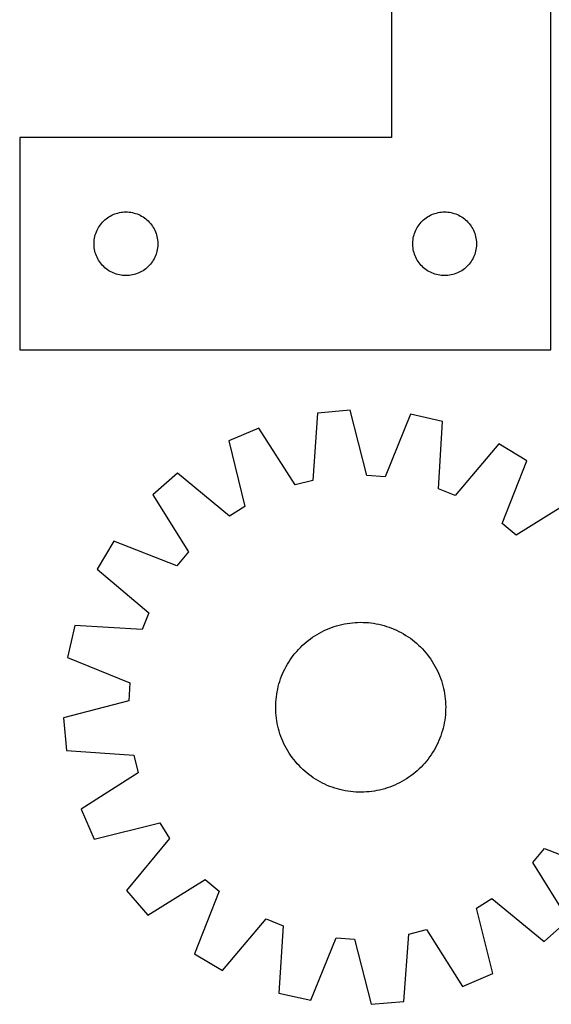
# Model space of a CAD drawing. Header units: millimetres. Extents: x 7 to 1493, y 7 to 2993.
# Tile 6 of 14: x 298 to 548, y 2118 to 2581. Entities that reach past the tile are written whole.
import ezdxf

# ---------------------------------------------------------------- set-up
doc = ezdxf.new("R2010")
doc.units = ezdxf.units.MM
doc.layers.add('CUT', color=7, linetype='CONTINUOUS', true_color=0x000000)

msp = doc.modelspace()

# ---------------------------------------------------------------- linework, layer by layer
at = {"layer": 'CUT'}
for p, q in [((472.798065, 2725.720734), (472.798065, 2525.720734)), ((547.798065, 2425.720734), (547.798065, 2725.720734)), ((472.798065, 2525.720734), (297.798065, 2525.720734)), ((297.798065, 2525.720734), (297.798065, 2425.720734)), ((343.977998, 2490.22615), (344.729784, 2490.403569)), ((344.729784, 2490.403569), (345.489706, 2490.542052)), ((345.489706, 2490.542052), (346.25575, 2490.641232)), ((346.25575, 2490.641232), (347.025883, 2490.700845)), ((347.025883, 2490.700845), (347.798065, 2490.720734)), ((347.798065, 2490.720734), (348.570246, 2490.700845)), ((348.570246, 2490.700845), (349.34038, 2490.641232)), ((349.34038, 2490.641232), (350.106423, 2490.542052)), ((350.106423, 2490.542052), (350.866346, 2490.403569)), ((350.866346, 2490.403569), (351.618132, 2490.22615)), ((493.977998, 2490.22615), (494.729784, 2490.403569)), ((494.729784, 2490.403569), (495.489706, 2490.542052)), ((495.489706, 2490.542052), (496.25575, 2490.641232)), ((496.25575, 2490.641232), (497.025883, 2490.700845)), ((497.025883, 2490.700845), (497.798065, 2490.720734)), ((497.798065, 2490.720734), (498.570246, 2490.700845)), ((498.570246, 2490.700845), (499.34038, 2490.641232)), ((499.34038, 2490.641232), (500.106423, 2490.542052)), ((500.106423, 2490.542052), (500.866346, 2490.403569)), ((500.866346, 2490.403569), (501.618132, 2490.22615)), ((336.279858, 2485.329632), (336.789784, 2485.909834)), ((336.789784, 2485.909834), (337.328902, 2486.463017)), ((337.328902, 2486.463017), (337.895783, 2486.987713)), ((337.895783, 2486.987713), (338.488923, 2487.482531)), ((338.488923, 2487.482531), (339.106748, 2487.946159)), ((339.106748, 2487.946159), (339.747622, 2488.377367)), ((339.747622, 2488.377367), (340.409844, 2488.775013)), ((340.409844, 2488.775013), (341.091658, 2489.13804)), ((341.091658, 2489.13804), (341.791256, 2489.465488)), ((341.791256, 2489.465488), (342.506783, 2489.756486)), ((342.506783, 2489.756486), (343.236342, 2490.010265)), ((343.236342, 2490.010265), (343.977998, 2490.22615)), ((351.618132, 2490.22615), (352.359787, 2490.010265)), ((352.359787, 2490.010265), (353.089346, 2489.756486)), ((353.089346, 2489.756486), (353.804873, 2489.465488)), ((353.804873, 2489.465488), (354.504472, 2489.13804)), ((354.504472, 2489.13804), (355.186286, 2488.775013)), ((355.186286, 2488.775013), (355.848508, 2488.377367)), ((355.848508, 2488.377367), (356.489381, 2487.946159)), ((356.489381, 2487.946159), (357.107207, 2487.482531)), ((357.107207, 2487.482531), (357.700347, 2486.987713)), ((357.700347, 2486.987713), (358.267227, 2486.463017)), ((358.267227, 2486.463017), (358.806345, 2485.909834)), ((358.806345, 2485.909834), (359.316271, 2485.329632)), ((486.279858, 2485.329632), (486.789784, 2485.909834)), ((486.789784, 2485.909834), (487.328902, 2486.463017)), ((487.328902, 2486.463017), (487.895783, 2486.987713)), ((487.895783, 2486.987713), (488.488923, 2487.482531)), ((488.488923, 2487.482531), (489.106748, 2487.946159)), ((489.106748, 2487.946159), (489.747622, 2488.377367)), ((489.747622, 2488.377367), (490.409844, 2488.775013)), ((490.409844, 2488.775013), (491.091658, 2489.13804)), ((491.091658, 2489.13804), (491.791256, 2489.465488)), ((491.791256, 2489.465488), (492.506783, 2489.756486)), ((492.506783, 2489.756486), (493.236342, 2490.010265)), ((493.236342, 2490.010265), (493.977998, 2490.22615)), ((501.618132, 2490.22615), (502.359787, 2490.010265)), ((502.359787, 2490.010265), (503.089346, 2489.756486)), ((503.089346, 2489.756486), (503.804873, 2489.465488)), ((503.804873, 2489.465488), (504.504472, 2489.13804)), ((504.504472, 2489.13804), (505.186286, 2488.775013)), ((505.186286, 2488.775013), (505.848508, 2488.377367)), ((505.848508, 2488.377367), (506.489381, 2487.946159)), ((506.489381, 2487.946159), (507.107207, 2487.482531)), ((507.107207, 2487.482531), (507.700347, 2486.987713)), ((507.700347, 2486.987713), (508.267227, 2486.463017)), ((508.267227, 2486.463017), (508.806345, 2485.909834)), ((508.806345, 2485.909834), (509.316271, 2485.329632)), ((333.630726, 2480.64887), (333.903205, 2481.371652)), ((333.903205, 2481.371652), (334.212531, 2482.07945)), ((334.212531, 2482.07945), (334.557883, 2482.770385)), ((334.557883, 2482.770385), (334.938345, 2483.442626)), ((334.938345, 2483.442626), (335.35291, 2484.09439)), ((335.35291, 2484.09439), (335.800476, 2484.723948)), ((335.800476, 2484.723948), (336.279858, 2485.329632)), ((359.316271, 2485.329632), (359.795653, 2484.723948)), ((359.795653, 2484.723948), (360.24322, 2484.09439)), ((360.24322, 2484.09439), (360.657784, 2483.442626)), ((360.657784, 2483.442626), (361.038247, 2482.770385)), ((361.038247, 2482.770385), (361.383599, 2482.07945)), ((361.383599, 2482.07945), (361.692924, 2481.371652)), ((361.692924, 2481.371652), (361.965403, 2480.64887)), ((483.630726, 2480.64887), (483.903205, 2481.371652)), ((483.903205, 2481.371652), (484.212531, 2482.07945)), ((484.212531, 2482.07945), (484.557883, 2482.770385)), ((484.557883, 2482.770385), (484.938345, 2483.442626)), ((484.938345, 2483.442626), (485.35291, 2484.09439)), ((485.35291, 2484.09439), (485.800476, 2484.723948)), ((485.800476, 2484.723948), (486.279858, 2485.329632)), ((509.316271, 2485.329632), (509.795653, 2484.723948)), ((509.795653, 2484.723948), (510.24322, 2484.09439)), ((510.24322, 2484.09439), (510.657784, 2483.442626)), ((510.657784, 2483.442626), (511.038247, 2482.770385)), ((511.038247, 2482.770385), (511.383599, 2482.07945)), ((511.383599, 2482.07945), (511.692924, 2481.371652)), ((511.692924, 2481.371652), (511.965403, 2480.64887)), ((332.803038, 2476.106953), (332.842802, 2476.878366)), ((332.842802, 2476.878366), (332.922225, 2477.646709)), ((332.922225, 2477.646709), (333.041096, 2478.409945)), ((333.041096, 2478.409945), (333.199099, 2479.16605)), ((333.199099, 2479.16605), (333.395817, 2479.913019)), ((333.395817, 2479.913019), (333.630726, 2480.64887)), ((361.965403, 2480.64887), (362.200313, 2479.913019)), ((362.200313, 2479.913019), (362.39703, 2479.16605)), ((362.39703, 2479.16605), (362.555034, 2478.409945)), ((362.555034, 2478.409945), (362.673905, 2477.646709)), ((362.673905, 2477.646709), (362.753328, 2476.878366)), ((362.753328, 2476.878366), (362.793092, 2476.106953)), ((482.803038, 2476.106953), (482.842802, 2476.878366)), ((482.842802, 2476.878366), (482.922225, 2477.646709)), ((482.922225, 2477.646709), (483.041096, 2478.409945)), ((483.041096, 2478.409945), (483.199099, 2479.16605)), ((483.199099, 2479.16605), (483.395817, 2479.913019)), ((483.395817, 2479.913019), (483.630726, 2480.64887)), ((511.965403, 2480.64887), (512.200313, 2479.913019)), ((512.200313, 2479.913019), (512.39703, 2479.16605)), ((512.39703, 2479.16605), (512.555034, 2478.409945)), ((512.555034, 2478.409945), (512.673905, 2477.646709)), ((512.673905, 2477.646709), (512.753328, 2476.878366)), ((512.753328, 2476.878366), (512.793092, 2476.106953)), ((332.803038, 2475.334515), (332.803038, 2476.106953)), ((332.842802, 2474.563102), (332.803038, 2475.334515)), ((332.922225, 2473.794759), (332.842802, 2474.563102)), ((333.041096, 2473.031523), (332.922225, 2473.794759)), ((333.199099, 2472.275418), (333.041096, 2473.031523)), ((333.395817, 2471.52845), (333.199099, 2472.275418)), ((362.39703, 2472.275418), (362.200313, 2471.52845)), ((362.555034, 2473.031523), (362.39703, 2472.275418)), ((362.673905, 2473.794759), (362.555034, 2473.031523)), ((362.753328, 2474.563102), (362.673905, 2473.794759)), ((362.793092, 2475.334515), (362.753328, 2474.563102)), ((362.793092, 2476.106953), (362.793092, 2475.334515)), ((482.803038, 2475.334515), (482.803038, 2476.106953)), ((482.842802, 2474.563102), (482.803038, 2475.334515)), ((482.922225, 2473.794759), (482.842802, 2474.563102)), ((483.041096, 2473.031523), (482.922225, 2473.794759)), ((483.199099, 2472.275418), (483.041096, 2473.031523)), ((483.395817, 2471.52845), (483.199099, 2472.275418)), ((512.39703, 2472.275418), (512.200313, 2471.52845)), ((512.555034, 2473.031523), (512.39703, 2472.275418)), ((512.673905, 2473.794759), (512.555034, 2473.031523)), ((512.753328, 2474.563102), (512.673905, 2473.794759)), ((512.793092, 2475.334515), (512.753328, 2474.563102)), ((512.793092, 2476.106953), (512.793092, 2475.334515)), ((333.630726, 2470.792598), (333.395817, 2471.52845)), ((333.903205, 2470.069816), (333.630726, 2470.792598)), ((334.212531, 2469.362018), (333.903205, 2470.069816)), ((334.557883, 2468.671083), (334.212531, 2469.362018)), ((334.938345, 2467.998842), (334.557883, 2468.671083)), ((335.35291, 2467.347078), (334.938345, 2467.998842)), ((335.800476, 2466.71752), (335.35291, 2467.347078)), ((360.24322, 2467.347078), (359.795653, 2466.71752)), ((360.657784, 2467.998842), (360.24322, 2467.347078)), ((361.038247, 2468.671083), (360.657784, 2467.998842)), ((361.383599, 2469.362018), (361.038247, 2468.671083)), ((361.692924, 2470.069816), (361.383599, 2469.362018)), ((361.965403, 2470.792598), (361.692924, 2470.069816)), ((362.200313, 2471.52845), (361.965403, 2470.792598)), ((483.630726, 2470.792598), (483.395817, 2471.52845)), ((483.903205, 2470.069816), (483.630726, 2470.792598)), ((484.212531, 2469.362018), (483.903205, 2470.069816)), ((484.557883, 2468.671083), (484.212531, 2469.362018)), ((484.938345, 2467.998842), (484.557883, 2468.671083)), ((485.35291, 2467.347078), (484.938345, 2467.998842)), ((485.800476, 2466.71752), (485.35291, 2467.347078)), ((510.24322, 2467.347078), (509.795653, 2466.71752)), ((510.657784, 2467.998842), (510.24322, 2467.347078)), ((511.038247, 2468.671083), (510.657784, 2467.998842)), ((511.383599, 2469.362018), (511.038247, 2468.671083)), ((511.692924, 2470.069816), (511.383599, 2469.362018)), ((511.965403, 2470.792598), (511.692924, 2470.069816)), ((512.200313, 2471.52845), (511.965403, 2470.792598)), ((336.279858, 2466.111836), (335.800476, 2466.71752)), ((336.789784, 2465.531634), (336.279858, 2466.111836)), ((337.328902, 2464.978451), (336.789784, 2465.531634)), ((337.895783, 2464.453755), (337.328902, 2464.978451)), ((338.488923, 2463.958937), (337.895783, 2464.453755)), ((339.106748, 2463.495309), (338.488923, 2463.958937)), ((339.747622, 2463.064101), (339.106748, 2463.495309)), ((340.409844, 2462.666455), (339.747622, 2463.064101)), ((341.091658, 2462.303428), (340.409844, 2462.666455)), ((355.186286, 2462.666455), (354.504472, 2462.303428)), ((355.848508, 2463.064101), (355.186286, 2462.666455)), ((356.489381, 2463.495309), (355.848508, 2463.064101)), ((357.107207, 2463.958937), (356.489381, 2463.495309)), ((357.700347, 2464.453755), (357.107207, 2463.958937)), ((358.267227, 2464.978451), (357.700347, 2464.453755)), ((358.806345, 2465.531634), (358.267227, 2464.978451)), ((359.316271, 2466.111836), (358.806345, 2465.531634)), ((359.795653, 2466.71752), (359.316271, 2466.111836)), ((486.279858, 2466.111836), (485.800476, 2466.71752)), ((486.789784, 2465.531634), (486.279858, 2466.111836)), ((487.328902, 2464.978451), (486.789784, 2465.531634)), ((487.895783, 2464.453755), (487.328902, 2464.978451)), ((488.488923, 2463.958937), (487.895783, 2464.453755)), ((489.106748, 2463.495309), (488.488923, 2463.958937)), ((489.747622, 2463.064101), (489.106748, 2463.495309)), ((490.409844, 2462.666455), (489.747622, 2463.064101)), ((491.091658, 2462.303428), (490.409844, 2462.666455)), ((505.186286, 2462.666455), (504.504472, 2462.303428)), ((505.848508, 2463.064101), (505.186286, 2462.666455)), ((506.489381, 2463.495309), (505.848508, 2463.064101)), ((507.107207, 2463.958937), (506.489381, 2463.495309)), ((507.700347, 2464.453755), (507.107207, 2463.958937)), ((508.267227, 2464.978451), (507.700347, 2464.453755)), ((508.806345, 2465.531634), (508.267227, 2464.978451)), ((509.316271, 2466.111836), (508.806345, 2465.531634)), ((509.795653, 2466.71752), (509.316271, 2466.111836)), ((341.791256, 2461.97598), (341.091658, 2462.303428)), ((342.506783, 2461.684982), (341.791256, 2461.97598)), ((343.236342, 2461.431203), (342.506783, 2461.684982)), ((343.977998, 2461.215318), (343.236342, 2461.431203)), ((344.729784, 2461.037899), (343.977998, 2461.215318)), ((345.489706, 2460.899416), (344.729784, 2461.037899)), ((346.25575, 2460.800236), (345.489706, 2460.899416)), ((347.025883, 2460.740623), (346.25575, 2460.800236)), ((347.798065, 2460.720734), (347.025883, 2460.740623)), ((348.570246, 2460.740623), (347.798065, 2460.720734)), ((349.34038, 2460.800236), (348.570246, 2460.740623)), ((350.106423, 2460.899416), (349.34038, 2460.800236)), ((350.866346, 2461.037899), (350.106423, 2460.899416)), ((351.618132, 2461.215318), (350.866346, 2461.037899)), ((352.359787, 2461.431203), (351.618132, 2461.215318)), ((353.089346, 2461.684982), (352.359787, 2461.431203)), ((353.804873, 2461.97598), (353.089346, 2461.684982)), ((354.504472, 2462.303428), (353.804873, 2461.97598)), ((491.791256, 2461.97598), (491.091658, 2462.303428)), ((492.506783, 2461.684982), (491.791256, 2461.97598)), ((493.236342, 2461.431203), (492.506783, 2461.684982)), ((493.977998, 2461.215318), (493.236342, 2461.431203)), ((494.729784, 2461.037899), (493.977998, 2461.215318)), ((495.489706, 2460.899416), (494.729784, 2461.037899)), ((496.25575, 2460.800236), (495.489706, 2460.899416)), ((497.025883, 2460.740623), (496.25575, 2460.800236)), ((497.798065, 2460.720734), (497.025883, 2460.740623)), ((498.570246, 2460.740623), (497.798065, 2460.720734)), ((499.34038, 2460.800236), (498.570246, 2460.740623)), ((500.106423, 2460.899416), (499.34038, 2460.800236)), ((500.866346, 2461.037899), (500.106423, 2460.899416)), ((501.618132, 2461.215318), (500.866346, 2461.037899)), ((502.359787, 2461.431203), (501.618132, 2461.215318)), ((503.089346, 2461.684982), (502.359787, 2461.431203)), ((503.804873, 2461.97598), (503.089346, 2461.684982)), ((504.504472, 2462.303428), (503.804873, 2461.97598)), ((297.798065, 2425.720734), (547.798065, 2425.720734)), ((437.983925, 2395.957986), (435.701572, 2364.275726)), ((453.306757, 2397.351317), (437.983925, 2395.957986)), ((461.266266, 2366.600366), (453.306757, 2397.351317)), ((481.782719, 2395.457805), (469.821716, 2366.031471)), ((496.786161, 2392.047926), (481.782719, 2395.457805)), ((410.316548, 2388.959267), (396.174232, 2382.899116)), ((427.389057, 2362.172998), (410.316548, 2388.959267)), ((494.853537, 2360.34241), (496.786161, 2392.047926)), ((396.174232, 2382.899116), (403.793942, 2352.06221)), ((523.283283, 2381.447532), (502.814456, 2357.157579)), ((536.498694, 2373.568226), (523.283283, 2381.447532)), ((524.863116, 2344.011702), (536.498694, 2373.568226)), ((372.023716, 2367.693248), (360.446263, 2357.559486)), ((396.538049, 2347.493688), (372.023716, 2367.693248)), ((469.821716, 2366.031471), (461.266266, 2366.600366)), ((435.701572, 2364.275726), (427.389057, 2362.172998)), ((360.446263, 2357.559486), (377.222166, 2330.586465)), ((502.814456, 2357.157579), (494.853537, 2360.34241)), ((403.793942, 2352.06221), (396.538049, 2347.493688)), ((558.423253, 2355.298591), (531.450233, 2338.522688)), ((531.450233, 2338.522688), (524.863116, 2344.011702)), ((342.176629, 2335.634927), (334.297323, 2322.419516)), ((371.733153, 2323.999349), (342.176629, 2335.634927)), ((377.222166, 2330.586465), (371.733153, 2323.999349)), ((334.297323, 2322.419516), (358.587276, 2301.950688)), ((358.587276, 2301.950688), (355.402445, 2293.98977)), ((323.696929, 2295.922394), (320.28705, 2280.918952)), ((355.402445, 2293.98977), (323.696929, 2295.922394)), ((445.780602, 2295.429446), (446.980042, 2295.80408)), ((446.980042, 2295.80408), (448.190658, 2296.140854)), ((448.190658, 2296.140854), (449.411254, 2296.439435)), ((449.411254, 2296.439435), (450.640627, 2296.699529)), ((450.640627, 2296.699529), (451.877563, 2296.92088)), ((451.877563, 2296.92088), (453.120842, 2297.103267)), ((453.120842, 2297.103267), (454.369236, 2297.246513)), ((454.369236, 2297.246513), (455.621513, 2297.350475)), ((455.621513, 2297.350475), (456.876438, 2297.41505)), ((456.876438, 2297.41505), (458.132773, 2297.440176)), ((458.132773, 2297.440176), (459.389276, 2297.425827)), ((459.389276, 2297.425827), (460.644709, 2297.372017)), ((460.644709, 2297.372017), (461.897832, 2297.278799)), ((461.897832, 2297.278799), (463.147408, 2297.146266)), ((463.147408, 2297.146266), (464.392206, 2296.974549)), ((464.392206, 2296.974549), (465.630995, 2296.763816)), ((465.630995, 2296.763816), (466.862553, 2296.514275)), ((466.862553, 2296.514275), (468.085666, 2296.226174)), ((468.085666, 2296.226174), (469.299125, 2295.899796)), ((469.299125, 2295.899796), (470.501734, 2295.535463)), ((470.501734, 2295.535463), (471.692306, 2295.133535)), ((435.679307, 2290.427044), (436.726602, 2291.121435)), ((436.726602, 2291.121435), (437.795191, 2291.782588)), ((437.795191, 2291.782588), (438.884021, 2292.409849)), ((438.884021, 2292.409849), (439.992016, 2293.0026)), ((439.992016, 2293.0026), (441.118083, 2293.560256)), ((441.118083, 2293.560256), (442.261111, 2294.082265)), ((442.261111, 2294.082265), (443.419972, 2294.568114)), ((443.419972, 2294.568114), (444.593522, 2295.017322)), ((444.593522, 2295.017322), (445.780602, 2295.429446)), ((471.692306, 2295.133535), (472.869665, 2294.694409)), ((472.869665, 2294.694409), (474.03265, 2294.218517)), ((474.03265, 2294.218517), (475.180113, 2293.706331)), ((475.180113, 2293.706331), (476.310922, 2293.158354)), ((476.310922, 2293.158354), (477.423961, 2292.575128)), ((477.423961, 2292.575128), (478.51813, 2291.957228)), ((478.51813, 2291.957228), (479.592351, 2291.305265)), ((479.592351, 2291.305265), (480.645563, 2290.619881)), ((429.899004, 2285.603259), (430.797632, 2286.481595)), ((430.797632, 2286.481595), (431.723407, 2287.33127)), ((431.723407, 2287.33127), (432.675413, 2288.151447)), ((432.675413, 2288.151447), (433.652712, 2288.941317)), ((433.652712, 2288.941317), (434.65434, 2289.700098)), ((434.65434, 2289.700098), (435.679307, 2290.427044)), ((480.645563, 2290.619881), (481.676727, 2289.901754)), ((481.676727, 2289.901754), (482.684826, 2289.151591)), ((482.684826, 2289.151591), (483.668864, 2288.370133)), ((483.668864, 2288.370133), (484.62787, 2287.558151)), ((484.62787, 2287.558151), (485.560897, 2286.716447)), ((485.560897, 2286.716447), (486.467026, 2285.845851)), ((425.843101, 2280.81296), (426.593264, 2281.821059)), ((426.593264, 2281.821059), (427.374722, 2282.805096)), ((427.374722, 2282.805096), (428.186704, 2283.764102)), ((428.186704, 2283.764102), (429.028408, 2284.69713)), ((429.028408, 2284.69713), (429.899004, 2285.603259)), ((486.467026, 2285.845851), (487.345362, 2284.947222)), ((487.345362, 2284.947222), (488.195038, 2284.021448)), ((488.195038, 2284.021448), (489.015215, 2283.069442)), ((489.015215, 2283.069442), (489.805084, 2282.092142)), ((489.805084, 2282.092142), (490.563866, 2281.090515)), ((320.28705, 2280.918952), (349.713384, 2268.957948)), ((423.169727, 2276.560193), (423.787626, 2277.654363)), ((423.787626, 2277.654363), (424.43959, 2278.728584)), ((424.43959, 2278.728584), (425.124973, 2279.781796)), ((425.124973, 2279.781796), (425.843101, 2280.81296)), ((490.563866, 2281.090515), (491.290811, 2280.065548)), ((491.290811, 2280.065548), (491.985203, 2279.018253)), ((491.985203, 2279.018253), (492.646355, 2277.949664)), ((492.646355, 2277.949664), (493.273617, 2276.860834)), ((421.050446, 2272.005898), (421.526337, 2273.168883)), ((421.526337, 2273.168883), (422.038524, 2274.316346)), ((422.038524, 2274.316346), (422.586501, 2275.447155)), ((422.586501, 2275.447155), (423.169727, 2276.560193)), ((493.273617, 2276.860834), (493.866367, 2275.752839)), ((493.866367, 2275.752839), (494.424023, 2274.626772)), ((494.424023, 2274.626772), (494.946032, 2273.483744)), ((494.946032, 2273.483744), (495.431881, 2272.324883)), ((349.713384, 2268.957948), (349.144489, 2260.402498)), ((419.518681, 2267.221899), (419.845059, 2268.435358)), ((419.845059, 2268.435358), (420.209392, 2269.637967)), ((420.209392, 2269.637967), (420.61132, 2270.828539)), ((420.61132, 2270.828539), (421.050446, 2272.005898)), ((495.431881, 2272.324883), (495.881089, 2271.151333)), ((495.881089, 2271.151333), (496.293214, 2269.964253)), ((496.293214, 2269.964253), (496.667848, 2268.764813)), ((496.667848, 2268.764813), (497.004621, 2267.554197)), ((418.598588, 2262.283641), (418.770306, 2263.528438)), ((418.770306, 2263.528438), (418.981039, 2264.767227)), ((418.981039, 2264.767227), (419.23058, 2265.998786)), ((419.23058, 2265.998786), (419.518681, 2267.221899)), ((497.004621, 2267.554197), (497.303203, 2266.3336)), ((497.303203, 2266.3336), (497.563297, 2265.104228)), ((497.563297, 2265.104228), (497.784647, 2263.867291)), ((497.784647, 2263.867291), (497.967035, 2262.624013)), ((349.144489, 2260.402498), (318.393538, 2252.44299)), ((418.304679, 2257.269005), (418.319028, 2258.525509)), ((418.319028, 2258.525509), (418.372838, 2259.780942)), ((418.372838, 2259.780942), (418.466055, 2261.034065)), ((418.466055, 2261.034065), (418.598588, 2262.283641)), ((497.967035, 2262.624013), (498.11028, 2261.375619)), ((498.11028, 2261.375619), (498.214242, 2260.123341)), ((498.214242, 2260.123341), (498.278818, 2258.868416)), ((498.278818, 2258.868416), (498.303943, 2257.612082)), ((418.329804, 2256.012671), (418.304679, 2257.269005)), ((418.39438, 2254.757746), (418.329804, 2256.012671)), ((418.498342, 2253.505469), (418.39438, 2254.757746)), ((498.142567, 2253.847023), (498.010034, 2252.597446)), ((498.235784, 2255.100146), (498.142567, 2253.847023)), ((498.289594, 2256.355579), (498.235784, 2255.100146)), ((498.303943, 2257.612082), (498.289594, 2256.355579)), ((318.393538, 2252.44299), (319.786868, 2237.120158)), ((418.641587, 2252.257075), (418.498342, 2253.505469)), ((418.823975, 2251.013796), (418.641587, 2252.257075)), ((419.045325, 2249.77686), (418.823975, 2251.013796)), ((419.30542, 2248.547487), (419.045325, 2249.77686)), ((497.627583, 2250.11386), (497.378043, 2248.882302)), ((497.838316, 2251.352649), (497.627583, 2250.11386)), ((498.010034, 2252.597446), (497.838316, 2251.352649)), ((419.604001, 2247.326891), (419.30542, 2248.547487)), ((419.940775, 2246.116275), (419.604001, 2247.326891)), ((420.315409, 2244.916835), (419.940775, 2246.116275)), ((420.727533, 2243.729754), (420.315409, 2244.916835)), ((496.39923, 2245.24312), (495.997302, 2244.052549)), ((496.763563, 2246.445729), (496.39923, 2245.24312)), ((497.089941, 2247.659189), (496.763563, 2246.445729)), ((497.378043, 2248.882302), (497.089941, 2247.659189)), ((421.176741, 2242.556205), (420.727533, 2243.729754)), ((421.66259, 2241.397344), (421.176741, 2242.556205)), ((422.184599, 2240.254316), (421.66259, 2241.397344)), ((422.742255, 2239.128249), (422.184599, 2240.254316)), ((494.570098, 2240.564741), (494.022121, 2239.433933)), ((495.082285, 2241.712204), (494.570098, 2240.564741)), ((495.558176, 2242.87519), (495.082285, 2241.712204)), ((495.997302, 2244.052549), (495.558176, 2242.87519)), ((319.786868, 2237.120158), (351.469129, 2234.837805)), ((423.335005, 2238.020254), (422.742255, 2239.128249)), ((423.962267, 2236.931424), (423.335005, 2238.020254)), ((424.62342, 2235.862834), (423.962267, 2236.931424)), ((425.317811, 2234.815539), (424.62342, 2235.862834)), ((492.169032, 2236.152504), (491.483649, 2235.099292)), ((492.820996, 2237.226725), (492.169032, 2236.152504)), ((493.438895, 2238.320894), (492.820996, 2237.226725)), ((494.022121, 2239.433933), (493.438895, 2238.320894)), ((351.469129, 2234.837805), (353.571856, 2226.52529)), ((426.044757, 2233.790572), (425.317811, 2234.815539)), ((426.803538, 2232.788945), (426.044757, 2233.790572)), ((427.593408, 2231.811646), (426.803538, 2232.788945)), ((428.413585, 2230.85964), (427.593408, 2231.811646)), ((429.26326, 2229.933865), (428.413585, 2230.85964)), ((488.421918, 2231.116985), (487.580214, 2230.183958)), ((489.2339, 2232.075991), (488.421918, 2231.116985)), ((490.015358, 2233.060029), (489.2339, 2232.075991)), ((490.765521, 2234.068127), (490.015358, 2233.060029)), ((491.483649, 2235.099292), (490.765521, 2234.068127)), ((353.571856, 2226.52529), (326.785588, 2209.452781)), ((430.141596, 2229.035237), (429.26326, 2229.933865)), ((431.047725, 2228.164641), (430.141596, 2229.035237)), ((431.980753, 2227.322937), (431.047725, 2228.164641)), ((432.939759, 2226.510955), (431.980753, 2227.322937)), ((433.923796, 2225.729497), (432.939759, 2226.510955)), ((483.933209, 2226.72964), (482.95591, 2225.939771)), ((484.885215, 2227.549817), (483.933209, 2226.72964)), ((485.81099, 2228.399493), (484.885215, 2227.549817)), ((486.709618, 2229.277829), (485.81099, 2228.399493)), ((487.580214, 2230.183958), (486.709618, 2229.277829)), ((434.931895, 2224.979334), (433.923796, 2225.729497)), ((435.963059, 2224.261206), (434.931895, 2224.979334)), ((437.016271, 2223.575822), (435.963059, 2224.261206)), ((438.090492, 2222.923859), (437.016271, 2223.575822)), ((439.184662, 2222.30596), (438.090492, 2222.923859)), ((440.2977, 2221.722734), (439.184662, 2222.30596)), ((441.428509, 2221.174757), (440.2977, 2221.722734)), ((476.616606, 2221.878487), (475.490539, 2221.320832)), ((477.724601, 2222.471238), (476.616606, 2221.878487)), ((478.813431, 2223.0985), (477.724601, 2222.471238)), ((479.88202, 2223.759652), (478.813431, 2223.0985)), ((480.929316, 2224.454044), (479.88202, 2223.759652)), ((481.954282, 2225.180989), (480.929316, 2224.454044)), ((482.95591, 2225.939771), (481.954282, 2225.180989)), ((442.575972, 2220.66257), (441.428509, 2221.174757)), ((443.738957, 2220.186679), (442.575972, 2220.66257)), ((444.916316, 2219.747553), (443.738957, 2220.186679)), ((446.106888, 2219.345625), (444.916316, 2219.747553)), ((447.309497, 2218.981292), (446.106888, 2219.345625)), ((448.522956, 2218.654914), (447.309497, 2218.981292)), ((449.746069, 2218.366812), (448.522956, 2218.654914)), ((450.977627, 2218.117272), (449.746069, 2218.366812)), ((452.216417, 2217.906539), (450.977627, 2218.117272)), ((453.461214, 2217.734821), (452.216417, 2217.906539)), ((454.71079, 2217.602288), (453.461214, 2217.734821)), ((455.963913, 2217.509071), (454.71079, 2217.602288)), ((457.219346, 2217.455261), (455.963913, 2217.509071)), ((458.47585, 2217.440912), (457.219346, 2217.455261)), ((459.732184, 2217.466037), (458.47585, 2217.440912)), ((460.987109, 2217.530613), (459.732184, 2217.466037)), ((462.239386, 2217.634575), (460.987109, 2217.530613)), ((463.48778, 2217.77782), (462.239386, 2217.634575)), ((464.731059, 2217.960208), (463.48778, 2217.77782)), ((465.967995, 2218.181558), (464.731059, 2217.960208)), ((467.197368, 2218.441652), (465.967995, 2218.181558)), ((468.417964, 2218.740234), (467.197368, 2218.441652)), ((469.62858, 2219.077007), (468.417964, 2218.740234)), ((470.82802, 2219.451641), (469.62858, 2219.077007)), ((472.015101, 2219.863766), (470.82802, 2219.451641)), ((473.18865, 2220.312974), (472.015101, 2219.863766)), ((474.347511, 2220.798822), (473.18865, 2220.312974)), ((475.490539, 2221.320832), (474.347511, 2220.798822)), ((326.785588, 2209.452781), (332.845739, 2195.310464)), ((332.845739, 2195.310464), (363.682645, 2202.930175)), ((363.682645, 2202.930175), (368.251167, 2195.674282)), ((368.251167, 2195.674282), (348.051607, 2171.159948)), ((539.386456, 2184.294622), (544.875469, 2190.881739)), ((544.875469, 2190.881739), (574.431993, 2179.246161)), ((556.162359, 2157.321602), (539.386456, 2184.294622)), ((358.185369, 2159.582496), (385.15839, 2176.358399)), ((385.15839, 2176.358399), (391.745506, 2170.869386)), ((348.051607, 2171.159948), (358.185369, 2159.582496)), ((391.745506, 2170.869386), (380.109928, 2141.312862)), ((512.81468, 2162.818878), (520.070573, 2167.387399)), ((520.070573, 2167.387399), (544.584906, 2147.187839)), ((520.43439, 2131.981972), (512.81468, 2162.818878)), ((393.325339, 2133.433555), (413.794166, 2157.723509)), ((413.794166, 2157.723509), (421.755085, 2154.538678)), ((544.584906, 2147.187839), (556.162359, 2157.321602)), ((421.755085, 2154.538678), (419.822461, 2122.833162)), ((480.90705, 2150.605361), (489.219565, 2152.708089)), ((489.219565, 2152.708089), (506.292074, 2125.92182)), ((434.825903, 2119.423283), (446.786906, 2148.849617)), ((446.786906, 2148.849617), (455.342357, 2148.280721)), ((455.342357, 2148.280721), (463.301865, 2117.529771)), ((478.624697, 2118.923101), (480.90705, 2150.605361)), ((380.109928, 2141.312862), (393.325339, 2133.433555)), ((506.292074, 2125.92182), (520.43439, 2131.981972)), ((419.822461, 2122.833162), (434.825903, 2119.423283)), ((463.301865, 2117.529771), (478.624697, 2118.923101))]:
    msp.add_line(p, q, dxfattribs=at)

doc.saveas('drawing.dxf')
